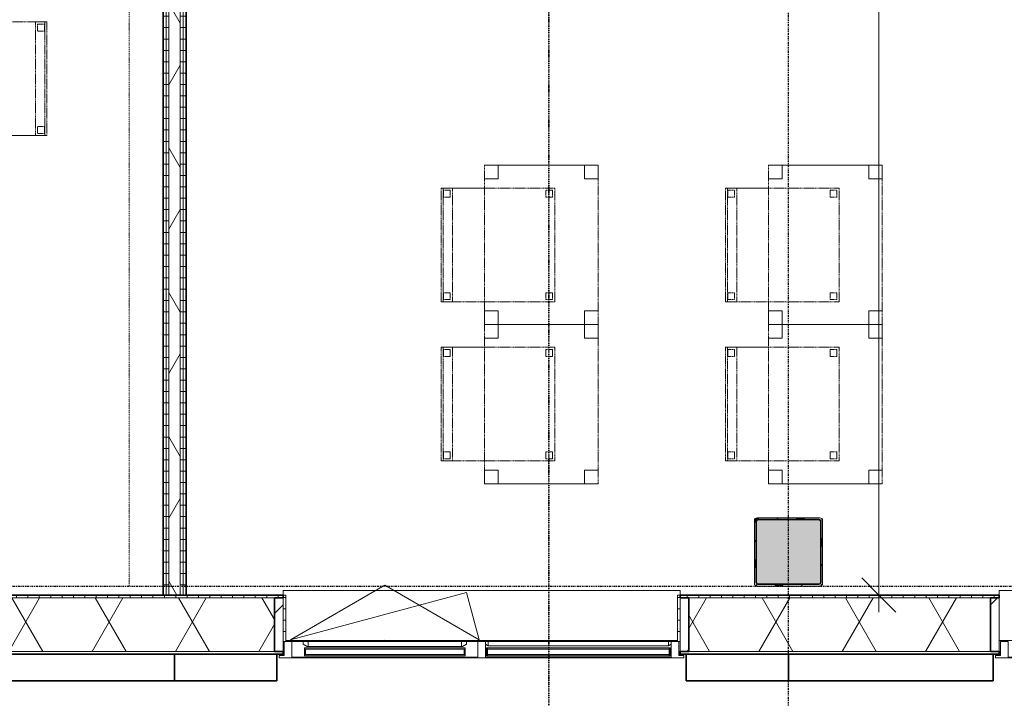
# Model space of a CAD drawing. Header units: millimetres. Extents: x -80560 to 110805, y -11020 to 52719.
# Tile 91 of 184: x 63913 to 68244, y 9506 to 12490. Entities that reach past the tile are written whole.
import ezdxf

# ---------------------------------------------------------------- set-up
doc = ezdxf.new("R2010")
doc.units = ezdxf.units.MM
for name, pattern in [('CENTER2', [20, 8, -4, 4, -4]), ('DASHDOT2', [8, 4, -2, 0, -2]), ('DASHED2', [6, 4, -2])]:
    doc.linetypes.add(name, pattern=pattern)
for name, color, linetype, lineweight in [('A-ANNO-DIMS', 211, 'Continuous', 9), ('A-ANNO-DIMS-100', 211, 'Continuous', 9), ('A-DETL-GENF', 92, 'Continuous', 18), ('A-GENM', 13, 'Continuous', 18), ('A-GLAZ', 151, 'Continuous', 18), ('A-GLAZ-SILL', 1, 'Continuous', 18), ('A-WALL', 113, 'Continuous', 35), ('A-WALL-PATT', 111, 'Continuous', 35), ('G-ANNO-SYMB', 111, 'Continuous', 9), ('I-FURN', 30, 'Continuous', 18), ('I-WALL', 2, 'Continuous', 18), ('S-COLS', 52, 'Continuous', 18), ('S-GRID', 1, 'Continuous', 9)]:
    doc.layers.add(name, color=color, linetype=linetype, lineweight=lineweight)
doc.styles.add('Arial_5', font='arial.ttf', dxfattribs={"width": 0.7, "height": 180})
doc.dimstyles.new('n3o_1_8', dxfattribs={"dimscale": 304.8, "dimtxt": 183.646692, "dimasz": 0.492126, "dimexe": 0.246063, "dimexo": 0.0625, "dimgap": 0.032808, "dimtad": 1, "dimdec": 0, "dimdsep": 46, "dimtxsty": 'Arial_5', "dimblk1": 'OBLIQUE', "dimblk2": 'OBLIQUE', "dimsah": 1, "dimcen": 0.09, "dimdle": 0.246063, "dimazin": 0, "dimtfac": 1, "dimtdec": 4, "dimtix": 1, "dimtmove": 0, "dimatfit": 3, "dimfxl": 0.246063, "dimfxlon": 1, "dimtvp": 1, "dimtolj": 1, "dimtzin": 0, "dimarcsym": 2})
pattern_1 = [(180, (64644.82, 14055.25), (-1e-13, -50), [])]
pattern_2 = [(60, (24894.82, 0), (-274.963, 158.75), []), (120, (24894.82, 0), (-274.963, -158.75), [])]
pattern_3 = [(45, (0, 0), (-141.4214, 141.4214), [])]
pattern_4 = [(0, (0, 0), (0, 50), [])]

# ---------------------------------------------------------------- blocks, each defined once
blk = doc.blocks.new('NLRS_28_SCO_UN_staalkolom koker betongevuld_gen_CGA - kolom A-V335-DO_01 eerste verdieping')
at = {"layer": 'S-COLS', "lineweight": 5}
h = blk.add_hatch(dxfattribs=at)
h.set_pattern_fill('FP_161', color=256, style=0, pattern_type=2)
h.set_pattern_definition([(45, (-42400, -10150), (-99.99975, 99.99975), []), (45, (-42315, -10150), (-99.99975, 99.99975), []), (45, (-42310, -10150), (-99.99975, 99.99975), []), (45, (-42305, -10150), (-99.99975, 99.99975), []), (45, (-42300, -10150), (-99.99975, 99.99975), []), (45, (-42295, -10150), (-99.99975, 99.99975), []), (45, (-42290, -10150), (-99.99975, 99.99975), []), (45, (-42285, -10150), (-99.99975, 99.99975), [])])
h.paths.add_polyline_path([(-138, -150), (138, -150), (146.5, -146.5), (150, -138), (150, 138), (146.5, 146.5), (138, 150), (-138, 150), (-146.5, 146.5), (-150, 138), (-150, -138), (-146.5, -146.5)], flags=0)
h.paths.add_polyline_path([(134, -142), (-134, -142), (-139.7, -139.7), (-142, -134), (-142, 134), (-139.7, 139.7), (-134, 142), (134, 142), (139.7, 139.7), (142, 134), (142, -134), (139.7, -139.7)], flags=0)
at = {"layer": 'S-COLS', "lineweight": 9}
blk.add_hatch(color=256, dxfattribs=at).paths.add_polyline_path([(134, -142), (139.7, -139.7), (142, -134), (142, 134), (139.7, 139.7), (134, 142), (-134, 142), (-139.7, 139.7), (-142, 134), (-142, -134), (-139.7, -139.7), (-134, -142)], flags=0)
at = {"layer": 'S-COLS'}
for p, q in [((-150, 138), (-150, -138)), ((-142, -134), (-142, 134)), ((138, 150), (-138, 150)), ((-134, 142), (134, 142)), ((142, 134), (142, -134)), ((150, -138), (150, 138)), ((-138, -150), (138, -150)), ((134, -142), (-134, -142))]:
    blk.add_line(p, q, dxfattribs=at)
at = {"layer": 'S-COLS', "lineweight": 35}
for p, q in [((-142, 134), (-142, -134)), ((134, 142), (-134, 142)), ((142, -134), (142, 134)), ((-134, -142), (134, -142))]:
    blk.add_line(p, q, dxfattribs=at)
at = {"layer": 'S-COLS'}
for centre, radius, start, end in [((-138, 138), 12, 90, 180), ((-134, 134), 8, 90, 180), ((134, 134), 8, 0, 90), ((138, 138), 12, 0, 90), ((-138, -138), 12, 180, 270), ((-134, -134), 8, 180, 270), ((134, -134), 8, 270, 0), ((138, -138), 12, 270, 360)]:
    blk.add_arc(centre, radius, start, end, dxfattribs=at)
at = {"layer": 'S-COLS', "lineweight": 35}
for centre, start, end in [((-134, 134), 90, 180), ((134, 134), 360, 90), ((-134, -134), 180, 270), ((134, -134), 270, 360)]:
    blk.add_arc(centre, 8, start, end, dxfattribs=at)
blk = doc.blocks.new('19112_SW_LeonardoCollege_R2020_rvt-1-DO_01 eerste verdieping')
at = {"color": 9, "lineweight": 9}
blk.add_blockref('NLRS_28_SCO_UN_staalkolom koker betongevuld_gen_CGA - kolom A-V335-DO_01 eerste verdieping', (42400, 10150), dxfattribs=at)
blk = doc.blocks.new('Basic Wall _ 41_WA_n3o_cladding_vertikaal_random_100mm_oorspronkelijk - ___-31301010-DO_01 eerste verdieping')
at = {"layer": 'A-WALL', "lineweight": 18}
for p, q in [((40177, 9701), (40182, 9701)), ((41918, 9701), (41923, 9701)), ((43327, 9701), (43332, 9701)), ((40150, 9699), (40182, 9699)), ((41918, 9699), (41950, 9699)), ((43300, 9699), (43332, 9699))]:
    blk.add_line(p, q, dxfattribs=at)
blk = doc.blocks.new('NLRS_41_GM_WPB_spouwlat-SH_generiek_ISR - 235x38-V148-DO_01 eerste verdieping')
at = {"layer": 'A-GENM'}
h = blk.add_hatch(dxfattribs=at)
h.set_pattern_fill('FP_52', color=256, style=0, pattern_type=2)
h.set_pattern_definition(pattern_3)
h.paths.add_polyline_path([(40177, 9713), (40177, 9948), (40139, 9948), (40139, 9713)], flags=0)
for p, q in [((40177, 9948), (40139, 9948)), ((40139, 9948), (40139, 9713)), ((40177, 9713), (40177, 9948)), ((40139, 9713), (40177, 9713))]:
    blk.add_line(p, q, dxfattribs=at)
blk = doc.blocks.new('NLRS_41_GM_WPB_spouwlat-SH_generiek_ISR - 235x38-V149-DO_01 eerste verdieping')
at = {"layer": 'A-GENM'}
h = blk.add_hatch(dxfattribs=at)
h.set_pattern_fill('FP_52', color=256, style=0, pattern_type=2)
h.set_pattern_definition(pattern_3)
h.paths.add_polyline_path([(41961, 9713), (41961, 9948), (41923, 9948), (41923, 9713)], flags=0)
for p, q in [((41961, 9948), (41923, 9948)), ((41923, 9948), (41923, 9713)), ((41961, 9713), (41961, 9948)), ((41923, 9713), (41961, 9713))]:
    blk.add_line(p, q, dxfattribs=at)
blk = doc.blocks.new('41_dagkanten_SH_generiek_ISR - 12x204_5-V150-DO_01 eerste verdieping')
at = {"layer": 'A-GENM'}
h = blk.add_hatch(dxfattribs=at)
h.set_pattern_fill('FP_53', color=256, style=0, pattern_type=2)
h.set_pattern_definition(pattern_4)
h.paths.add_polyline_path([(41918, 9756), (41923, 9756), (41923, 9960.5), (41911, 9960.5), (41911, 9756)], flags=0)
for p, q in [((41923, 9960.5), (41911, 9960.5)), ((41911, 9960.5), (41911, 9756)), ((41923, 9756), (41923, 9960.5)), ((41918, 9756), (41923, 9756))]:
    blk.add_line(p, q, dxfattribs=at)
blk = doc.blocks.new('41_dagkanten_SH_generiek_ISR - 12x204_5-V151-DO_01 eerste verdieping')
at = {"layer": 'A-GENM'}
h = blk.add_hatch(dxfattribs=at)
h.set_pattern_fill('FP_53', color=256, style=0, pattern_type=2)
h.set_pattern_definition(pattern_4)
h.paths.add_polyline_path([(40187.8, 9756), (40189, 9756), (40189, 9960.5), (40177, 9960.5), (40177, 9756), (40182, 9756)], flags=0)
for p, q in [((40189, 9960.5), (40177, 9960.5)), ((40177, 9960.5), (40177, 9756)), ((40189, 9756), (40189, 9960.5)), ((40177, 9756), (40182, 9756))]:
    blk.add_line(p, q, dxfattribs=at)
blk = doc.blocks.new('merk 1800 draaikiep - std-31313693-DO_01 eerste verdieping')
at = {"layer": 'A-GLAZ'}
for p, q in [((-812, 0), (-890, 0)), ((-890, 0), (-890, -10)), ((-812, -4), (-812, 0)), ((-39, 0), (-39, -4)), ((39, 0), (-39, 0)), ((39, -4), (39, 0)), ((890, 0), (812, 0)), ((812, 0), (812, -4)), ((890, -10), (890, 0)), ((-890, -10), (-868, -10)), ((-868, -10), (-868, -72)), ((-834, -72), (-834, -4)), ((-834, -4), (-812, -4)), ((-39, -4), (-17, -4)), ((-17, -4), (-17, -72)), ((17, -72), (17, -4)), ((17, -4), (39, -4)), ((812, -4), (834, -4)), ((834, -4), (834, -72)), ((868, -72), (868, -10)), ((868, -10), (890, -10)), ((-868, -72), (-834, -72)), ((-17, -72), (17, -72)), ((834, -72), (868, -72))]:
    blk.add_line(p, q, dxfattribs=at)
at = {"layer": 'A-GLAZ-SILL'}
for p, q in [((-39, 0), (-812, 0)), ((812, 0), (39, 0)), ((-39, -4), (-812, -4)), ((812, -4), (39, -4)), ((67, -72), (17, -72)), ((834, -72), (784, -72))]:
    blk.add_line(p, q, dxfattribs=at)
blk = doc.blocks.new('NLRS_41_GM_WPB_spouwlat-SH_generiek_ISR - 235x38-V152-DO_01 eerste verdieping')
at = {"layer": 'A-GENM'}
h = blk.add_hatch(dxfattribs=at)
h.set_pattern_fill('FP_52', color=256, style=0, pattern_type=2)
h.set_pattern_definition(pattern_3)
h.paths.add_polyline_path([(43327, 9713), (43327, 9948), (43289, 9948), (43289, 9713)], flags=0)
for p, q in [((43327, 9948), (43289, 9948)), ((43289, 9948), (43289, 9713)), ((43327, 9713), (43327, 9948)), ((43289, 9713), (43327, 9713))]:
    blk.add_line(p, q, dxfattribs=at)
blk = doc.blocks.new('merk 900 vast glas - std-31571097-DO_01 eerste verdieping')
at = {"layer": 'A-GLAZ'}
for p, q in [((-362, 0), (-440, 0)), ((-440, 0), (-440, -10)), ((-362, -4), (-362, 0)), ((440, 0), (362, 0)), ((362, 0), (362, -4)), ((440, -10), (440, 0)), ((-440, -10), (-418, -10)), ((-418, -10), (-418, -72)), ((-384, -72), (-384, -4)), ((-384, -4), (-362, -4)), ((362, -4), (384, -4)), ((384, -4), (384, -72)), ((418, -72), (418, -10)), ((418, -10), (440, -10)), ((-418, -72), (-384, -72)), ((384, -72), (418, -72))]:
    blk.add_line(p, q, dxfattribs=at)
at = {"layer": 'A-GLAZ-SILL'}
for p, q in [((362, 0), (-362, 0)), ((362, -4), (-362, -4))]:
    blk.add_line(p, q, dxfattribs=at)
blk = doc.blocks.new('82_zitmeubel - stoel 500x500-V179-DO_01 eerste verdieping')
at = {"layer": 'I-FURN', "linetype": 'DASHED2'}
for p, q in [((-192.1, 263), (-192.1, 13)), ((-192.1, 254.1), (-192.1, 263)), ((307.9, 263), (-192.1, 263)), ((307.9, 263), (-192.1, 263)), ((307.9, 13), (307.9, 263)), ((307.9, 263), (307.9, 254.1)), ((-192.1, 213), (-192.1, 254.1)), ((-192.1, 254.1), (307.9, 254.1)), ((-182.1, 252), (-182.1, 224)), ((-182.1, 224), (-182.1, 252)), ((-153.1, 253), (-181.1, 253)), ((-181.1, 253), (-153.1, 253)), ((-181.1, 223), (-153.1, 223)), ((-153.1, 223), (-181.1, 223)), ((-152.1, 224), (-152.1, 252)), ((-152.1, 252), (-152.1, 224)), ((267.9, 252), (267.9, 224)), ((267.9, 224), (267.9, 252)), ((296.9, 253), (268.9, 253)), ((268.9, 253), (296.9, 253)), ((268.9, 223), (296.9, 223)), ((296.9, 223), (268.9, 223)), ((297.9, 224), (297.9, 252)), ((297.9, 252), (297.9, 224)), ((307.9, 254.1), (307.9, 213)), ((-192.1, 13), (-192.1, 213)), ((-192.1, 213), (307.9, 213)), ((307.9, 213), (307.9, 13)), ((-192.1, 13), (-192.1, -237)), ((-192.1, -237), (-192.1, 13)), ((307.9, -237), (307.9, 13)), ((307.9, 13), (307.9, -237)), ((-182.1, -198), (-182.1, -226)), ((-182.1, -226), (-182.1, -198)), ((-153.1, -197), (-181.1, -197)), ((-181.1, -197), (-153.1, -197)), ((-152.1, -226), (-152.1, -198)), ((-152.1, -198), (-152.1, -226)), ((267.9, -198), (267.9, -226)), ((267.9, -226), (267.9, -198)), ((296.9, -197), (268.9, -197)), ((268.9, -197), (296.9, -197)), ((297.9, -226), (297.9, -198)), ((297.9, -198), (297.9, -226)), ((307.9, -237), (-192.1, -237)), ((307.9, -237), (-192.1, -237)), ((-181.1, -227), (-153.1, -227)), ((-153.1, -227), (-181.1, -227)), ((268.9, -227), (296.9, -227)), ((296.9, -227), (268.9, -227))]:
    blk.add_line(p, q, dxfattribs=at)
for centre, start, end in [((-181.1, 252), 90, 180), ((-181.1, 252), 90, 180), ((-181.1, 224), 180, 270), ((-181.1, 224), 180, 270), ((-153.1, 252), 0, 90), ((-153.1, 252), 0, 90), ((-153.1, 224), 270, 0), ((-153.1, 224), 270, 0), ((268.9, 252), 90, 180), ((268.9, 252), 90, 180), ((268.9, 224), 180, 270), ((268.9, 224), 180, 270), ((296.9, 252), 0, 90), ((296.9, 252), 0, 90), ((296.9, 224), 270, 0), ((296.9, 224), 270, 0), ((-181.1, -198), 90, 180), ((-181.1, -198), 90, 180), ((-153.1, -198), 0, 90), ((-153.1, -198), 0, 90), ((268.9, -198), 90, 180), ((268.9, -198), 90, 180), ((296.9, -198), 0, 90), ((296.9, -198), 0, 90), ((-181.1, -226), 180, 270), ((-181.1, -226), 180, 240), ((-181.1, -226), 240, 255), ((-181.1, -226), 255, 270), ((-153.1, -226), 270, 0), ((-153.1, -226), 270, 0), ((268.9, -226), 180, 270), ((268.9, -226), 180, 270), ((296.9, -226), 270, 0), ((296.9, -226), 270, 0)]:
    blk.add_arc(centre, 1, start, end, dxfattribs=at)
blk = doc.blocks.new('82_tafel1 - tafel 500x700 2-30664860-DO_01 eerste verdieping')
at = {"layer": 'I-FURN', "linetype": 'DASHED2'}
for p, q in [((-350, -250), (-350, 250)), ((-350, 250), (350, 250)), ((350, 250), (-350, 250)), ((-350, 250), (-350, -250)), ((-350, 250), (-350, 190)), ((-290, 250), (-350, 250)), ((-290, 190), (-290, 250)), ((-290, 250), (290, 250)), ((-290, 250), (-290, 190)), ((290, 250), (290, 190)), ((290, 190), (290, 250)), ((350, 250), (290, 250)), ((350, 250), (350, -250)), ((350, -250), (350, 250)), ((350, 190), (350, 250)), ((-350, -190), (-350, 190)), ((-350, 190), (-290, 190)), ((-290, 190), (-350, 190)), ((290, 190), (350, 190)), ((350, 190), (290, 190)), ((350, 190), (350, -190)), ((-290, -190), (-350, -190)), ((-350, -190), (-290, -190)), ((-350, -190), (-350, -250)), ((-290, -250), (-290, -190)), ((-290, -190), (-290, -250)), ((350, -190), (290, -190)), ((290, -190), (290, -250)), ((290, -250), (290, -190)), ((290, -190), (350, -190)), ((350, -250), (350, -190)), ((350, -250), (-350, -250)), ((-350, -250), (350, -250)), ((-350, -250), (-290, -250)), ((290, -250), (-290, -250)), ((290, -250), (350, -250))]:
    blk.add_line(p, q, dxfattribs=at)
blk = doc.blocks.new('82_zitmeubel - stoel 500x500-V251-DO_01 eerste verdieping')
at = {"layer": 'I-FURN', "linetype": 'DASHED2'}
for p, q in [((-192.1, 263), (-192.1, 73)), ((-192.1, 254.1), (-192.1, 263)), ((307.9, 263), (-192.1, 263)), ((307.9, 263), (-192.1, 263)), ((307.9, 73), (307.9, 263)), ((307.9, 263), (307.9, 254.1)), ((-192.1, 213), (-192.1, 254.1)), ((-192.1, 254.1), (307.9, 254.1)), ((-182.1, 252), (-182.1, 224)), ((-182.1, 224), (-182.1, 252)), ((-153.1, 253), (-181.1, 253)), ((-181.1, 253), (-153.1, 253)), ((-181.1, 223), (-153.1, 223)), ((-153.1, 223), (-181.1, 223)), ((-152.1, 224), (-152.1, 252)), ((-152.1, 252), (-152.1, 224)), ((267.9, 252), (267.9, 224)), ((267.9, 224), (267.9, 252)), ((296.9, 253), (268.9, 253)), ((268.9, 253), (296.9, 253)), ((268.9, 223), (296.9, 223)), ((296.9, 223), (268.9, 223)), ((297.9, 224), (297.9, 252)), ((297.9, 252), (297.9, 224)), ((307.9, 254.1), (307.9, 213)), ((-192.1, 73), (-192.1, 213)), ((-192.1, 213), (307.9, 213)), ((307.9, 213), (307.9, 73)), ((-192.1, 73), (-192.1, -237)), ((-192.1, -237), (-192.1, 73)), ((307.9, -237), (307.9, 73)), ((307.9, 73), (307.9, -237)), ((-182.1, -198), (-182.1, -226)), ((-182.1, -226), (-182.1, -198)), ((-153.1, -197), (-181.1, -197)), ((-181.1, -197), (-153.1, -197)), ((-152.1, -226), (-152.1, -198)), ((-152.1, -198), (-152.1, -226)), ((267.9, -198), (267.9, -226)), ((267.9, -226), (267.9, -198)), ((296.9, -197), (268.9, -197)), ((268.9, -197), (296.9, -197)), ((297.9, -226), (297.9, -198)), ((297.9, -198), (297.9, -226)), ((307.9, -237), (-192.1, -237)), ((307.9, -237), (-192.1, -237)), ((-181.1, -227), (-153.1, -227)), ((-153.1, -227), (-181.1, -227)), ((268.9, -227), (296.9, -227)), ((296.9, -227), (268.9, -227))]:
    blk.add_line(p, q, dxfattribs=at)
for centre, start, end in [((-181.1, 252), 90, 180), ((-181.1, 252), 90, 165), ((-181.1, 252), 165, 180), ((-181.1, 224), 180, 270), ((-181.1, 224), 180, 225), ((-181.1, 224), 225, 270), ((-153.1, 252), 0, 90), ((-153.1, 252), 45, 90), ((-153.1, 224), 270, 0), ((-153.1, 224), 270, 0), ((-153.1, 252), 0, 45), ((268.9, 252), 90, 180), ((268.9, 252), 90, 180), ((268.9, 224), 180, 270), ((268.9, 224), 180, 270), ((296.9, 252), 0, 90), ((296.9, 252), 75, 90), ((296.9, 224), 270, 0), ((296.9, 224), 270, 0), ((296.9, 252), 30, 75), ((296.9, 252), 15, 30), ((296.9, 252), 0, 15), ((-181.1, -198), 90, 180), ((-181.1, -198), 120, 180), ((-181.1, -198), 105, 120), ((-181.1, -198), 90, 105), ((-153.1, -198), 0, 90), ((-153.1, -198), 0, 90), ((268.9, -198), 90, 180), ((268.9, -198), 90, 180), ((296.9, -198), 0, 90), ((296.9, -198), 0, 90), ((-181.1, -226), 180, 270), ((-181.1, -226), 180, 270), ((-153.1, -226), 270, 0), ((-153.1, -226), 270, 0), ((268.9, -226), 180, 270), ((268.9, -226), 180, 270), ((296.9, -226), 270, 0), ((296.9, -226), 270, 0)]:
    blk.add_arc(centre, 1, start, end, dxfattribs=at)
blk = doc.blocks.new('82_zitmeubel - stoel 500x500-V252-DO_01 eerste verdieping')
at = {"layer": 'I-FURN', "linetype": 'DASHED2'}
for p, q in [((-192.1, 263), (-192.1, 73)), ((-192.1, 254.1), (-192.1, 263)), ((307.9, 263), (-192.1, 263)), ((307.9, 263), (-192.1, 263)), ((307.9, 73), (307.9, 263)), ((307.9, 263), (307.9, 254.1)), ((-192.1, 213), (-192.1, 254.1)), ((-192.1, 254.1), (307.9, 254.1)), ((-182.1, 252), (-182.1, 224)), ((-182.1, 224), (-182.1, 252)), ((-153.1, 253), (-181.1, 253)), ((-181.1, 253), (-153.1, 253)), ((-181.1, 223), (-153.1, 223)), ((-153.1, 223), (-181.1, 223)), ((-152.1, 224), (-152.1, 252)), ((-152.1, 252), (-152.1, 224)), ((267.9, 252), (267.9, 224)), ((267.9, 224), (267.9, 252)), ((296.9, 253), (268.9, 253)), ((268.9, 253), (296.9, 253)), ((268.9, 223), (296.9, 223)), ((296.9, 223), (268.9, 223)), ((297.9, 224), (297.9, 252)), ((297.9, 252), (297.9, 224)), ((307.9, 254.1), (307.9, 213)), ((-192.1, 73), (-192.1, 213)), ((-192.1, 213), (307.9, 213)), ((307.9, 213), (307.9, 73)), ((-192.1, 73), (-192.1, -237)), ((-192.1, -237), (-192.1, 73)), ((307.9, -237), (307.9, 73)), ((307.9, 73), (307.9, -237)), ((-182.1, -198), (-182.1, -226)), ((-182.1, -226), (-182.1, -198)), ((-153.1, -197), (-181.1, -197)), ((-181.1, -197), (-153.1, -197)), ((-152.1, -226), (-152.1, -198)), ((-152.1, -198), (-152.1, -226)), ((267.9, -198), (267.9, -226)), ((267.9, -226), (267.9, -198)), ((296.9, -197), (268.9, -197)), ((268.9, -197), (296.9, -197)), ((297.9, -226), (297.9, -198)), ((297.9, -198), (297.9, -226)), ((307.9, -237), (-192.1, -237)), ((307.9, -237), (-192.1, -237)), ((-181.1, -227), (-153.1, -227)), ((-153.1, -227), (-181.1, -227)), ((268.9, -227), (296.9, -227)), ((296.9, -227), (268.9, -227))]:
    blk.add_line(p, q, dxfattribs=at)
for centre, start, end in [((-181.1, 252), 90, 180), ((-181.1, 252), 90, 165), ((-181.1, 252), 165, 180), ((-181.1, 224), 180, 270), ((-181.1, 224), 180, 225), ((-181.1, 224), 225, 270), ((-153.1, 252), 0, 90), ((-153.1, 252), 45, 90), ((-153.1, 224), 270, 0), ((-153.1, 224), 270, 0), ((-153.1, 252), 0, 45), ((268.9, 252), 90, 180), ((268.9, 252), 90, 180), ((268.9, 224), 180, 270), ((268.9, 224), 180, 270), ((296.9, 252), 0, 90), ((296.9, 252), 75, 90), ((296.9, 224), 270, 0), ((296.9, 224), 270, 0), ((296.9, 252), 30, 75), ((296.9, 252), 15, 30), ((296.9, 252), 0, 15), ((-181.1, -198), 90, 180), ((-181.1, -198), 120, 180), ((-181.1, -198), 105, 120), ((-181.1, -198), 90, 105), ((-153.1, -198), 0, 90), ((-153.1, -198), 0, 90), ((268.9, -198), 90, 180), ((268.9, -198), 90, 180), ((296.9, -198), 0, 90), ((296.9, -198), 45, 90), ((296.9, -198), 0, 45), ((-181.1, -226), 180, 270), ((-181.1, -226), 180, 270), ((-153.1, -226), 270, 0), ((-153.1, -226), 270, 0), ((268.9, -226), 180, 270), ((268.9, -226), 180, 270), ((296.9, -226), 270, 0), ((296.9, -226), 270, 0)]:
    blk.add_arc(centre, 1, start, end, dxfattribs=at)
blk = doc.blocks.new('82_zitmeubel - stoel 500x500-V255-DO_01 eerste verdieping')
at = {"layer": 'I-FURN', "linetype": 'DASHED2'}
for p, q in [((-192.1, 263), (-192.1, 73)), ((-192.1, 254.1), (-192.1, 263)), ((307.9, 263), (-192.1, 263)), ((307.9, 263), (-192.1, 263)), ((307.9, 73), (307.9, 263)), ((307.9, 263), (307.9, 254.1)), ((-192.1, 213), (-192.1, 254.1)), ((-192.1, 254.1), (307.9, 254.1)), ((-182.1, 252), (-182.1, 224)), ((-182.1, 224), (-182.1, 252)), ((-153.1, 253), (-181.1, 253)), ((-181.1, 253), (-153.1, 253)), ((-181.1, 223), (-153.1, 223)), ((-153.1, 223), (-181.1, 223)), ((-152.1, 224), (-152.1, 252)), ((-152.1, 252), (-152.1, 224)), ((267.9, 252), (267.9, 224)), ((267.9, 224), (267.9, 252)), ((296.9, 253), (268.9, 253)), ((268.9, 253), (296.9, 253)), ((268.9, 223), (296.9, 223)), ((296.9, 223), (268.9, 223)), ((297.9, 224), (297.9, 252)), ((297.9, 252), (297.9, 224)), ((307.9, 254.1), (307.9, 213)), ((-192.1, 73), (-192.1, 213)), ((-192.1, 213), (307.9, 213)), ((307.9, 213), (307.9, 73)), ((-192.1, 73), (-192.1, -237)), ((-192.1, -237), (-192.1, 73)), ((307.9, -237), (307.9, 73)), ((307.9, 73), (307.9, -237)), ((-182.1, -198), (-182.1, -226)), ((-182.1, -226), (-182.1, -198)), ((-153.1, -197), (-181.1, -197)), ((-181.1, -197), (-153.1, -197)), ((-152.1, -226), (-152.1, -198)), ((-152.1, -198), (-152.1, -226)), ((267.9, -198), (267.9, -226)), ((267.9, -226), (267.9, -198)), ((296.9, -197), (268.9, -197)), ((268.9, -197), (296.9, -197)), ((297.9, -226), (297.9, -198)), ((297.9, -198), (297.9, -226)), ((307.9, -237), (-192.1, -237)), ((307.9, -237), (-192.1, -237)), ((-181.1, -227), (-153.1, -227)), ((-153.1, -227), (-181.1, -227)), ((268.9, -227), (296.9, -227)), ((296.9, -227), (268.9, -227))]:
    blk.add_line(p, q, dxfattribs=at)
for centre, start, end in [((-181.1, 252), 90, 180), ((-181.1, 252), 90, 180), ((-181.1, 224), 180, 270), ((-181.1, 224), 180, 270), ((-153.1, 252), 0, 90), ((-153.1, 252), 0, 90), ((-153.1, 224), 270, 0), ((-153.1, 224), 270, 0), ((268.9, 252), 90, 180), ((268.9, 252), 120, 180), ((268.9, 224), 180, 270), ((268.9, 224), 180, 195), ((268.9, 224), 195, 210), ((268.9, 224), 210, 225), ((268.9, 224), 225, 240), ((268.9, 252), 105, 120), ((268.9, 224), 240, 255), ((268.9, 252), 90, 105), ((268.9, 224), 255, 270), ((296.9, 252), 0, 90), ((296.9, 252), 45, 90), ((296.9, 224), 270, 0), ((296.9, 224), 270, 285), ((296.9, 224), 285, 315), ((296.9, 252), 15, 45), ((296.9, 224), 315, 330), ((296.9, 224), 330, 0), ((296.9, 252), 0, 15), ((-181.1, -198), 90, 165), ((-181.1, -198), 120, 180), ((-181.1, -198), 165, 180), ((-181.1, -198), 105, 120), ((-181.1, -198), 90, 105), ((-153.1, -198), 0, 90), ((-153.1, -198), 30, 90), ((-153.1, -198), 0, 30), ((268.9, -198), 90, 180), ((268.9, -198), 135, 180), ((268.9, -198), 90, 135), ((296.9, -198), 0, 90), ((296.9, -198), 0, 90), ((-181.1, -226), 180, 270), ((-181.1, -226), 180, 270), ((-153.1, -226), 270, 0), ((-153.1, -226), 270, 285), ((-153.1, -226), 285, 315), ((-153.1, -226), 315, 330), ((-153.1, -226), 330, 345), ((-153.1, -226), 345, 0), ((268.9, -226), 180, 270), ((268.9, -226), 180, 270), ((296.9, -226), 270, 0), ((296.9, -226), 270, 0)]:
    blk.add_arc(centre, 1, start, end, dxfattribs=at)
blk = doc.blocks.new('82_zitmeubel - stoel 500x500-V256-DO_01 eerste verdieping')
at = {"layer": 'I-FURN', "linetype": 'DASHED2'}
for p, q in [((-192.1, 263), (-192.1, 73)), ((-192.1, 254.1), (-192.1, 263)), ((307.9, 263), (-192.1, 263)), ((307.9, 263), (-192.1, 263)), ((307.9, 73), (307.9, 263)), ((307.9, 263), (307.9, 254.1)), ((-192.1, 213), (-192.1, 254.1)), ((-192.1, 254.1), (307.9, 254.1)), ((-182.1, 252), (-182.1, 224)), ((-182.1, 224), (-182.1, 252)), ((-153.1, 253), (-181.1, 253)), ((-181.1, 253), (-153.1, 253)), ((-181.1, 223), (-153.1, 223)), ((-153.1, 223), (-181.1, 223)), ((-152.1, 224), (-152.1, 252)), ((-152.1, 252), (-152.1, 224)), ((267.9, 252), (267.9, 224)), ((267.9, 224), (267.9, 252)), ((296.9, 253), (268.9, 253)), ((268.9, 253), (296.9, 253)), ((268.9, 223), (296.9, 223)), ((296.9, 223), (268.9, 223)), ((297.9, 224), (297.9, 252)), ((297.9, 252), (297.9, 224)), ((307.9, 254.1), (307.9, 213)), ((-192.1, 73), (-192.1, 213)), ((-192.1, 213), (307.9, 213)), ((307.9, 213), (307.9, 73)), ((-192.1, 73), (-192.1, -237)), ((-192.1, -237), (-192.1, 73)), ((307.9, -237), (307.9, 73)), ((307.9, 73), (307.9, -237)), ((-182.1, -198), (-182.1, -226)), ((-182.1, -226), (-182.1, -198)), ((-153.1, -197), (-181.1, -197)), ((-181.1, -197), (-153.1, -197)), ((-152.1, -226), (-152.1, -198)), ((-152.1, -198), (-152.1, -226)), ((267.9, -198), (267.9, -226)), ((267.9, -226), (267.9, -198)), ((296.9, -197), (268.9, -197)), ((268.9, -197), (296.9, -197)), ((297.9, -226), (297.9, -198)), ((297.9, -198), (297.9, -226)), ((307.9, -237), (-192.1, -237)), ((307.9, -237), (-192.1, -237)), ((-181.1, -227), (-153.1, -227)), ((-153.1, -227), (-181.1, -227)), ((268.9, -227), (296.9, -227)), ((296.9, -227), (268.9, -227))]:
    blk.add_line(p, q, dxfattribs=at)
for centre, start, end in [((-181.1, 252), 90, 180), ((-181.1, 252), 120, 180), ((-181.1, 224), 180, 270), ((-181.1, 224), 180, 270), ((-181.1, 252), 90, 120), ((-153.1, 252), 0, 90), ((-153.1, 252), 0, 90), ((-153.1, 224), 270, 0), ((-153.1, 224), 270, 0), ((268.9, 252), 90, 180), ((268.9, 252), 90, 180), ((268.9, 224), 180, 270), ((268.9, 224), 180, 270), ((296.9, 252), 0, 90), ((296.9, 252), 60, 90), ((296.9, 224), 270, 0), ((296.9, 224), 270, 0), ((296.9, 252), 45, 60), ((296.9, 252), 30, 45), ((296.9, 252), 0, 30), ((-181.1, -198), 90, 180), ((-181.1, -198), 135, 165), ((-181.1, -198), 165, 180), ((-181.1, -198), 105, 135), ((-181.1, -198), 90, 105), ((-153.1, -198), 0, 90), ((-153.1, -198), 0, 90), ((268.9, -198), 90, 180), ((268.9, -198), 90, 165), ((268.9, -198), 165, 180), ((296.9, -198), 0, 90), ((296.9, -198), 0, 90), ((-181.1, -226), 180, 270), ((-181.1, -226), 180, 270), ((-153.1, -226), 270, 0), ((-153.1, -226), 270, 0), ((268.9, -226), 180, 270), ((268.9, -226), 180, 270), ((296.9, -226), 270, 0), ((296.9, -226), 270, 345), ((296.9, -226), 345, 0)]:
    blk.add_arc(centre, 1, start, end, dxfattribs=at)
blk = doc.blocks.new('30_n3o_RT72_glas met glaslat - Type 1-33586336-DO_01 eerste verdieping')
at = {"layer": 'A-GENM'}
for points in [[(403.5, -5), (-403.5, -5), (-403.5, -11), (403.5, -11)], [(403.5, -35), (-403.5, -35), (-403.5, -41), (403.5, -41)]]:
    blk.add_hatch(color=256, dxfattribs=at).paths.add_polyline_path(points, flags=0)
for p, q in [((403.5, -5), (-403.5, -5)), ((-403.5, -5), (-403.5, -11)), ((-399.5, -5), (-403.5, -5)), ((-403.5, -5), (-403.5, -41)), ((-403.5, -11), (403.5, -11)), ((403.5, -35), (-403.5, -35)), ((-403.5, -35), (-403.5, -41)), ((-403.5, -41), (403.5, -41)), ((-403.5, -41), (-399.5, -41)), ((-399.5, -41), (-399.5, -5)), ((403.5, -5), (399.5, -5)), ((399.5, -5), (399.5, -41)), ((399.5, -41), (403.5, -41)), ((403.5, -11), (403.5, -5)), ((403.5, -41), (403.5, -5)), ((403.5, -41), (403.5, -35))]:
    blk.add_line(p, q, dxfattribs=at)
blk = doc.blocks.new('Mobility Plan Swing v2 - Mobility Plan Swing v2-33586349-DO_01 eerste verdieping')
at = {"layer": 'A-GENM'}
for p, q in [((-414.5, 0), (0, 239.3)), ((0, 239.3), (414.5, 0)), ((-414.5, 0), (359, 207.2)), ((414.5, 0), (359, 207.2)), ((-0.5, 0), (0.5, 0))]:
    blk.add_line(p, q, dxfattribs=at)
blk = doc.blocks.new('DPWP_30_n3o_RT72_glas met glaslat Frame1 - Type 1-33586339-DO_01 eerste verdieping')
at = {"layer": 'A-GENM'}
for p, q in [((-396.5, -7.8), (-408.5, -15)), ((-408.5, -27), (-396.5, -27)), ((396.5, -7.8), (-396.5, -7.8)), ((-396.5, -7.8), (-396.5, -27)), ((-396.5, -27), (-396.5, -7.8)), ((-396.5, -27), (396.5, -27)), ((396.5, -27), (396.5, -7.8)), ((408.5, -15), (396.5, -7.8)), ((396.5, -7.8), (396.5, -27)), ((396.5, -27), (408.5, -27))]:
    blk.add_line(p, q, dxfattribs=at)
blk = doc.blocks.new('30_n3o_RT72_glas met glaslat - Type 1-33586345-DO_01 eerste verdieping')
at = {"layer": 'A-GENM'}
for points in [[(353.5, -5), (-353.5, -5), (-353.5, -11), (353.5, -11)], [(353.5, -35), (-353.5, -35), (-353.5, -41), (353.5, -41)]]:
    blk.add_hatch(color=256, dxfattribs=at).paths.add_polyline_path(points, flags=0)
for p, q in [((-0.50292, 0), (0.50292, 0)), ((-353.5, -11), (-353.5, -5)), ((-353.5, -5), (353.5, -5)), ((353.5, -11), (-353.5, -11)), ((-353.5, -35), (-353.5, -11)), ((-353.5, -41), (-353.5, -35)), ((-353.5, -35), (353.5, -35)), ((353.5, -41), (-353.5, -41)), ((-349.5, -11), (-349.5, -35)), ((349.5, -35), (349.5, -11)), ((353.5, -11), (353.5, -5)), ((353.5, -11), (353.5, -35)), ((353.5, -41), (353.5, -35))]:
    blk.add_line(p, q, dxfattribs=at)
blk = doc.blocks.new('DPWP_30_n3o_RT72_glas met glaslat Frame1 - Type 1-33586348-DO_01 eerste verdieping')
at = {"layer": 'A-GENM'}
for p, q in [((-358.5, -15), (-341.817, -5)), ((-358.5, -27), (-358.5, -15)), ((-336.5, -27), (-358.5, -27)), ((-341.817, -5), (-336.5, -5)), ((336.5, -5), (-336.5, -5)), ((-336.5, -5), (-336.5, -27)), ((336.5, -27), (-336.5, -27)), ((336.5, -5), (341.817, -5)), ((336.5, -27), (336.5, -5)), ((358.5, -27), (336.5, -27)), ((341.817, -5), (358.5, -15)), ((358.5, -15), (358.5, -27))]:
    blk.add_line(p, q, dxfattribs=at)
blk = doc.blocks.new('NLRS_42_GM_ISR_vensterbank_kunststeen-SH_generiek_ISR - 220x20-V373-DO_01 eerste verdieping')
at = {"layer": 'A-GENM'}
for p, q in [((-423, 199.5), (-423, 220)), ((-423, 220), (423, 220)), ((423, 220), (423, 199.5)), ((423, 0), (-423, 0))]:
    blk.add_line(p, q, dxfattribs=at)
blk = doc.blocks.new('NLRS_42_GM_ISR_vensterbank_kunststeen-SH_generiek_ISR - 220x20-V372-DO_01 eerste verdieping')
at = {"layer": 'A-GENM'}
for p, q in [((-873, 199.5), (-873, 220)), ((-873, 220), (873, 220)), ((873, 220), (873, 199.5)), ((861, 0), (-861, 0))]:
    blk.add_line(p, q, dxfattribs=at)
blk = doc.blocks.new('01_n3o_symbool_lijn_met_tekst - brandwerend_B60-33208387-DO_01 eerste verdieping')
at = {"layer": 'A-DETL-GENF', "color": 3, "linetype": 'DASHDOT2'}
blk.add_line((0, 0), (7527.3, 0), dxfattribs=at)
blk = doc.blocks.new('DIMBLOCK300-DO_01 eerste verdieping')
at = {"layer": 'A-ANNO-DIMS-100'}
for p, q in [((67691.8, 18050), (67616.8, 18125)), ((67616.8, 18050), (67766.8, 18050)), ((67691.8, 18050), (67616.8, 18050)), ((67691.8, 9885.5), (67691.8, 18050)), ((67691.8, 18050), (67766.8, 17975)), ((67691.8, 9960.5), (67616.8, 10035.5)), ((67616.8, 9960.5), (67766.8, 9960.5)), ((67691.8, 9960.5), (67616.8, 9960.5)), ((67691.8, 9960.5), (67766.8, 9885.5))]:
    blk.add_line(p, q, dxfattribs=at)
at = {"layer": 'A-ANNO-DIMS-100', "color": 0, "insert": (67448.1, 13813.1), "char_height": 180, "width": 461.094, "attachment_point": 1, "rotation": 90, "line_spacing_factor": 0.941778, "style": 'Arial_5'}
blk.add_mtext('8090', dxfattribs=at)
blk = doc.blocks.new('_Oblique')
at = {"color": 0, "linetype": 'ByBlock', "lineweight": -2}
blk.add_line((-0.5, -0.5), (0.5, 0.5), dxfattribs=at)

msp = doc.modelspace()

# ---------------------------------------------------------------- hatches: boundary and pattern name
at = {"layer": 'A-WALL-PATT', "lineweight": 18}
h = msp.add_hatch(dxfattribs=at)
h.set_pattern_fill('FP_26', color=256, angle=90, style=0, pattern_type=2)
h.set_pattern_definition(pattern_1)
h.paths.add_polyline_path([(64544.8, 9960.5), (64557.3, 9960.5), (64557.3, 18150), (64544.8, 18150), (64544.8, 10255.6)], flags=0)
h = msp.add_hatch(dxfattribs=at)
h.set_pattern_fill('FP_26', color=256, angle=90, style=0, pattern_type=2)
h.set_pattern_definition(pattern_1)
h.paths.add_polyline_path([(64557.3, 9960.5), (64569.8, 9960.5), (64569.8, 18137.5), (64557.3, 18137.5), (64557.3, 10255.6)], flags=0)
h = msp.add_hatch(dxfattribs=at)
h.set_pattern_fill('FP_2', color=256, style=0, pattern_type=2)
h.set_pattern_definition(pattern_2)
h.paths.add_polyline_path([(64619.8, 9960.5), (64619.8, 18137.5), (64569.8, 18137.5), (64569.8, 9960.5)], flags=0)
h = msp.add_hatch(dxfattribs=at)
h.set_pattern_fill('FP_26', color=256, angle=90, style=0, pattern_type=2)
h.set_pattern_definition(pattern_1)
h.paths.add_polyline_path([(64619.8, 9960.5), (64632.3, 9960.5), (64632.3, 17692.5), (64619.8, 17692.5), (64619.8, 10255.6)], flags=0)
h.paths.add_polyline_path([(64619.8, 17767.5), (64632.3, 17767.5), (64632.3, 18062.5), (64619.8, 18062.5), (64619.8, 17920.7)], flags=0)
h = msp.add_hatch(dxfattribs=at)
h.set_pattern_fill('FP_26', color=256, angle=90, style=0, pattern_type=2)
h.set_pattern_definition(pattern_1)
h.paths.add_polyline_path([(64632.3, 9960.5), (64644.8, 9960.5), (64644.8, 17692.5), (64632.3, 17692.5), (64632.3, 10255.6)], flags=0)
h.paths.add_polyline_path([(64644.8, 17767.5), (64644.8, 18062.5), (64632.3, 18062.5), (64632.3, 17767.5)], flags=0)
h = msp.add_hatch(dxfattribs=at)
h.set_pattern_fill('FP_67', color=256, angle=90, style=0, pattern_type=2)
h.set_pattern_definition([(90, (63299.57, 9701), (-50, -2e-13), [])])
h.paths.add_polyline_path([(88455.8, 9948), (89096.8, 9948), (89096.8, 9960.5), (88417.8, 9960.5), (88417.8, 9948)], flags=0)
h.paths.add_polyline_path([(83971.8, 9948), (83971.8, 9960.5), (81667.8, 9960.5), (81667.8, 9948), (83933.8, 9948)], flags=0)
h.paths.add_polyline_path([(78983.8, 9948), (79021.8, 9948), (79021.8, 9960.5), (77617.8, 9960.5), (77617.8, 9948), (78885.2, 9948)], flags=0)
h.paths.add_polyline_path([(75871.8, 9948), (75871.8, 9960.5), (75367.8, 9960.5), (75367.8, 9948), (75833.8, 9948)], flags=0)
h.paths.add_polyline_path([(73599.1, 9948), (73621.8, 9948), (73621.8, 9960.5), (71767.8, 9960.5), (71767.8, 9948), (73583.8, 9948)], flags=0)
h.paths.add_polyline_path([(69105.8, 9948), (70021.8, 9948), (70021.8, 9960.5), (69067.8, 9960.5), (69067.8, 9948)], flags=0)
h.paths.add_polyline_path([(68221.8, 9948), (68221.8, 9960.5), (66817.8, 9960.5), (66817.8, 9948), (68183.8, 9948)], flags=0)
h.paths.add_polyline_path([(64201.6, 9948), (65071.8, 9948), (65071.8, 9960.5), (63667.8, 9960.5), (63667.8, 9948), (63705.8, 9948)], flags=0)
h.paths.add_polyline_path([(62821.8, 9948), (62821.8, 9960.5), (61417.8, 9960.5), (61417.8, 9948), (62783.8, 9948)], flags=0)
h.paths.add_polyline_path([(60105.8, 9948), (60571.8, 9948), (60571.8, 9960.5), (60067.8, 9960.5), (60067.8, 9948), (60090.2, 9948)], flags=0)
h.paths.add_polyline_path([(57383.8, 9948), (57421.8, 9948), (57421.8, 9960.5), (54967.9, 9960.5), (54967.9, 9948), (57153.5, 9948)], flags=0)
h.paths.add_polyline_path([(53923.1, 9948), (54121.9, 9948), (54121.9, 9960.5), (53317.8, 9960.5), (53317.8, 9948), (53629.4, 9948)], flags=0)
h.paths.add_polyline_path([(52454.8, 9948), (52471.8, 9948), (52471.8, 9960.5), (50617.8, 9960.5), (50617.8, 9948), (52433.8, 9948)], flags=0)
h.paths.add_polyline_path([(46171.8, 9948), (46171.8, 9960.5), (43867.8, 9960.5), (43867.8, 9948), (46133.8, 9948)], flags=0)
h.paths.add_polyline_path([(40707.9, 9948), (41221.8, 9948), (41221.8, 9960.5), (37255.3, 9960.5), (37255.3, 9948), (39533.2, 9948)], flags=0)
h = msp.add_hatch(dxfattribs=at)
h.set_pattern_fill('FP_2', color=256, style=0, pattern_type=2)
h.set_pattern_definition(pattern_2)
h.paths.add_polyline_path([(89331.8, 9713), (89331.8, 9948), (88455.8, 9948), (88455.8, 9713), (88870.1, 9713)], flags=0)
h.paths.add_polyline_path([(83933.8, 9713), (83933.8, 9948), (81705.8, 9948), (81705.8, 9713), (83877.6, 9713)], flags=0)
h.paths.add_polyline_path([(78885.2, 9713), (78983.8, 9713), (78983.8, 9948), (77655.8, 9948), (77655.8, 9713), (78297.9, 9713)], flags=0)
h.paths.add_polyline_path([(75833.8, 9713), (75833.8, 9948), (75405.8, 9948), (75405.8, 9713), (75654.8, 9713)], flags=0)
h.paths.add_polyline_path([(73583.8, 9713), (73583.8, 9948), (71805.8, 9948), (71805.8, 9713), (72424.4, 9713)], flags=0)
h.paths.add_polyline_path([(69983.8, 9713), (69983.8, 9948), (69105.8, 9948), (69105.8, 9713), (69487.7, 9713)], flags=0)
h.paths.add_polyline_path([(68183.8, 9713), (68183.8, 9948), (66855.8, 9948), (66855.8, 9713), (67725.7, 9713)], flags=0)
h.paths.add_polyline_path([(64789, 9713), (65033.8, 9713), (65033.8, 9948), (63705.8, 9948), (63705.8, 9713), (64201.6, 9713)], flags=0)
h.paths.add_polyline_path([(62783.8, 9713), (62783.8, 9948), (61455.8, 9948), (61455.8, 9713), (62733.3, 9713)], flags=0)
h.paths.add_polyline_path([(60533.8, 9713), (60533.8, 9948), (60105.8, 9948), (60105.8, 9713), (60383.9, 9713)], flags=0)
h.paths.add_polyline_path([(57383.8, 9713), (57383.8, 9948), (55005.9, 9948), (55005.9, 9713), (57153.5, 9713)], flags=0)
h.paths.add_polyline_path([(53923.1, 9713), (54083.9, 9713), (54083.9, 9948), (53355.8, 9948), (53355.8, 9713), (53629.4, 9713)], flags=0)
h.paths.add_polyline_path([(52433.8, 9713), (52433.8, 9948), (50655.8, 9948), (50655.8, 9713), (51867.4, 9713)], flags=0)
h.paths.add_polyline_path([(45994, 9713), (46133.8, 9713), (46133.8, 9948), (43905.8, 9948), (43905.8, 9713), (45406.6, 9713)], flags=0)
h.paths.add_polyline_path([(40707.9, 9713), (41183.8, 9713), (41183.8, 9948), (37242.8, 9948), (37242.8, 9713), (39533.2, 9713)], flags=0)
h = msp.add_hatch(dxfattribs=at)
h.set_pattern_fill('FP_66', color=256, style=0, pattern_type=2)
h.set_pattern_definition([(0, (63299.57, 9701), (2e-14, 50), [])])
h.paths.add_polyline_path([(89343.8, 9701), (89343.8, 9713), (88417.8, 9713), (88417.8, 9701), (88870.1, 9701)], flags=0)
h.paths.add_polyline_path([(83971.8, 9701), (83971.8, 9713), (81667.8, 9713), (81667.8, 9701), (83877.6, 9701)], flags=0)
h.paths.add_polyline_path([(79021.8, 9701), (79021.8, 9713), (77617.8, 9713), (77617.8, 9701), (78885.2, 9701)], flags=0)
h.paths.add_polyline_path([(75367.8, 9701), (75871.8, 9701), (75871.8, 9713), (75367.8, 9713)], flags=0)
h.paths.add_polyline_path([(73621.8, 9701), (73621.8, 9713), (71767.8, 9713), (71767.8, 9701), (73599.1, 9701)], flags=0)
h.paths.add_polyline_path([(67725.7, 9701), (68221.8, 9701), (68221.8, 9713), (66817.8, 9713), (66817.8, 9701), (67138.3, 9701)], flags=0)
h.paths.add_polyline_path([(69487.7, 9701), (70021.8, 9701), (70021.8, 9713), (69067.8, 9713), (69067.8, 9701)], flags=0)
h.paths.add_polyline_path([(62733.3, 9701), (62821.8, 9701), (62821.8, 9713), (61417.8, 9713), (61417.8, 9701), (62439.6, 9701)], flags=0)
h.paths.add_polyline_path([(65071.8, 9701), (65071.8, 9713), (63667.8, 9713), (63667.8, 9701), (64789, 9701)], flags=0)
h.paths.add_polyline_path([(60383.9, 9701), (60571.8, 9701), (60571.8, 9713), (60067.8, 9713), (60067.8, 9701), (60090.2, 9701)], flags=0)
h.paths.add_polyline_path([(56566.2, 9701), (57421.8, 9701), (57421.8, 9713), (54967.9, 9713), (54967.9, 9701), (55978.8, 9701)], flags=0)
h.paths.add_polyline_path([(54121.9, 9701), (54121.9, 9713), (53317.8, 9713), (53317.8, 9701), (53923.1, 9701)], flags=0)
h.paths.add_polyline_path([(52471.8, 9701), (52471.8, 9713), (50617.8, 9713), (50617.8, 9701), (52454.8, 9701)], flags=0)
h.paths.add_polyline_path([(46171.8, 9701), (46171.8, 9713), (43867.8, 9713), (43867.8, 9701), (45994, 9701)], flags=0)
h.paths.add_polyline_path([(41221.8, 9701), (41221.8, 9713), (37007.8, 9713), (37007.8, 9701), (41001.5, 9701)], flags=0)

# ---------------------------------------------------------------- linework, layer by layer
at = {"layer": 'A-WALL', "lineweight": 18}
for p, q in [((64557.3, 9960.5), (64557.3, 18137.5)), ((64569.8, 9960.5), (64569.8, 18137.5)), ((64619.8, 9960.5), (64619.8, 18137.5)), ((64632.3, 9960.5), (64632.3, 17692.5)), ((63705.8, 9948), (65033.8, 9948)), ((66855.8, 9948), (68183.8, 9948)), ((63705.8, 9713), (65033.8, 9713)), ((65076.8, 9713), (65071.8, 9713)), ((66817.8, 9713), (66812.8, 9713)), ((66855.8, 9713), (68183.8, 9713)), ((68226.8, 9713), (68221.8, 9713))]:
    msp.add_line(p, q, dxfattribs=at)
at = {"layer": 'A-WALL'}
for p, q in [((65071.8, 9960.5), (63667.8, 9960.5)), ((65071.8, 9948), (65071.8, 9960.5)), ((68221.8, 9960.5), (66817.8, 9960.5)), ((66817.8, 9960.5), (66817.8, 9948)), ((68221.8, 9948), (68221.8, 9960.5)), ((65033.8, 9713), (65033.8, 9948)), ((65033.8, 9948), (65071.8, 9948)), ((66817.8, 9948), (66855.8, 9948)), ((66855.8, 9948), (66855.8, 9713)), ((68183.8, 9713), (68183.8, 9948)), ((68183.8, 9948), (68221.8, 9948)), ((63667.8, 9701), (65071.8, 9701)), ((64594.8, 9701), (64594.8, 9584)), ((65071.8, 9713), (65033.8, 9713)), ((65044.8, 9584), (65044.8, 9701)), ((65071.8, 9701), (65071.8, 9713)), ((66855.8, 9713), (66817.8, 9713)), ((66817.8, 9713), (66817.8, 9701)), ((66817.8, 9701), (68221.8, 9701)), ((66844.8, 9701), (66844.8, 9584)), ((67294.8, 9701), (67294.8, 9584)), ((68221.8, 9713), (68183.8, 9713)), ((68194.8, 9584), (68194.8, 9701)), ((68221.8, 9701), (68221.8, 9713)), ((63694.8, 9584), (65044.8, 9584)), ((66844.8, 9584), (68194.8, 9584))]:
    msp.add_line(p, q, dxfattribs=at)
at = {"layer": 'G-ANNO-SYMB', "linetype": 'DASHDOT2', "lineweight": 35}
msp.add_line((66241.3, 48457.5), (66241.3, 9191.1), dxfattribs=at)
at = {"layer": 'I-WALL', "lineweight": 35}
for p, q in [((64544.8, 9960.5), (64544.8, 18150)), ((64644.8, 9960.5), (64644.8, 17680))]:
    msp.add_line(p, q, dxfattribs=at)
at = {"layer": 'S-GRID', "linetype": 'CENTER2', "lineweight": 25}
for p, q in [((67294.8, 4383.3), (67294.8, 52119.1)), ((29945.3, 10000), (110204.9, 10000))]:
    msp.add_line(p, q, dxfattribs=at)

# ---------------------------------------------------------------- block references
at = {"color": 250, "lineweight": 5}
msp.add_blockref('19112_SW_LeonardoCollege_R2020_rvt-1-DO_01 eerste verdieping', (24894.8, 0), dxfattribs=at)
at = {"layer": 'A-DETL-GENF', "color": 3, "linetype": 'DASHDOT2', "rotation": 90}
msp.add_blockref('01_n3o_symbool_lijn_met_tekst - brandwerend_B60-33208387-DO_01 eerste verdieping', (64394.6, 10000), dxfattribs=at)
at = {"layer": 'A-GENM'}
for name, p in [('NLRS_42_GM_ISR_vensterbank_kunststeen-SH_generiek_ISR - 220x20-V372-DO_01 eerste verdieping', (65944.8, 9761)), ('41_dagkanten_SH_generiek_ISR - 12x204_5-V151-DO_01 eerste verdieping', (24894.8, 0)), ('Mobility Plan Swing v2 - Mobility Plan Swing v2-33586349-DO_01 eerste verdieping', (65519.3, 9764)), ('41_dagkanten_SH_generiek_ISR - 12x204_5-V150-DO_01 eerste verdieping', (24894.8, 0)), ('NLRS_42_GM_ISR_vensterbank_kunststeen-SH_generiek_ISR - 220x20-V373-DO_01 eerste verdieping', (68644.8, 9761)), ('NLRS_41_GM_WPB_spouwlat-SH_generiek_ISR - 235x38-V148-DO_01 eerste verdieping', (24894.8, 0)), ('NLRS_41_GM_WPB_spouwlat-SH_generiek_ISR - 235x38-V149-DO_01 eerste verdieping', (24894.8, 0)), ('NLRS_41_GM_WPB_spouwlat-SH_generiek_ISR - 235x38-V152-DO_01 eerste verdieping', (24894.8, 0))]:
    msp.add_blockref(name, p, dxfattribs=at)
at = {"layer": 'A-GENM', "rotation": 180}
for name, p in [('DPWP_30_n3o_RT72_glas met glaslat Frame1 - Type 1-33586348-DO_01 eerste verdieping', (65519.3, 9729)), ('DPWP_30_n3o_RT72_glas met glaslat Frame1 - Type 1-33586339-DO_01 eerste verdieping', (66370.3, 9729)), ('30_n3o_RT72_glas met glaslat - Type 1-33586345-DO_01 eerste verdieping', (65519.3, 9688)), ('30_n3o_RT72_glas met glaslat - Type 1-33586336-DO_01 eerste verdieping', (66370.3, 9688))]:
    msp.add_blockref(name, p, dxfattribs=at)
at = {"layer": 'A-GLAZ', "rotation": 180}
for name, p in [('merk 1800 draaikiep - std-31313693-DO_01 eerste verdieping', (65944.8, 9684)), ('merk 900 vast glas - std-31571097-DO_01 eerste verdieping', (68644.8, 9684))]:
    msp.add_blockref(name, p, dxfattribs=at)
at = {"layer": 'A-WALL', "lineweight": 18}
msp.add_blockref('Basic Wall _ 41_WA_n3o_cladding_vertikaal_random_100mm_oorspronkelijk - ___-31301010-DO_01 eerste verdieping', (24894.8, 0), dxfattribs=at)
at = {"layer": 'I-FURN', "linetype": 'DASHED2'}
for name, p, rotation in [('82_zitmeubel - stoel 500x500-V179-DO_01 eerste verdieping', (63769.3, 12288.4), 269.9999999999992), ('82_tafel1 - tafel 500x700 2-30664860-DO_01 eerste verdieping', (66207.3, 11500), 89.99999999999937), ('82_tafel1 - tafel 500x700 2-30664860-DO_01 eerste verdieping', (67457.3, 11500), 89.99999999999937), ('82_zitmeubel - stoel 500x500-V256-DO_01 eerste verdieping', (66030.3, 11442.1), 89.99999999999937), ('82_zitmeubel - stoel 500x500-V252-DO_01 eerste verdieping', (67280.3, 11442.1), 89.99999999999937), ('82_tafel1 - tafel 500x700 2-30664860-DO_01 eerste verdieping', (66207.3, 10800), 89.99999999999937), ('82_tafel1 - tafel 500x700 2-30664860-DO_01 eerste verdieping', (67457.3, 10800), 89.99999999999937), ('82_zitmeubel - stoel 500x500-V255-DO_01 eerste verdieping', (66030.3, 10742.1), 89.99999999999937), ('82_zitmeubel - stoel 500x500-V251-DO_01 eerste verdieping', (67280.3, 10742.1), 89.99999999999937)]:
    msp.add_blockref(name, p, dxfattribs=dict(at, rotation=rotation))

# ---------------------------------------------------------------- dimensions: what is measured, and where the dimension line sits
at = {"layer": 'A-ANNO-DIMS'}
dim = msp.add_linear_dim(base=(67691.7967144, 18050), p1=(67616.7967144, 9960.5), p2=(67616.7967144, 18050), angle=90, dimstyle='n3o_1_8', override={"dimpost": '<>', "dimfxl": 8089.5}, dxfattribs=at)
dim.commit()
dim.dimension.update_dxf_attribs({"geometry": 'DIMBLOCK300-DO_01 eerste verdieping', "text_midpoint": (67589.893576, 14005.25)})

doc.saveas('drawing.dxf')
